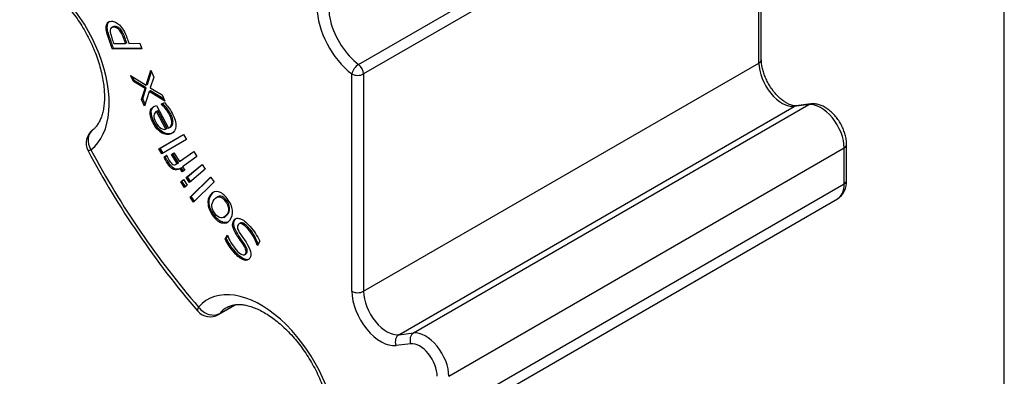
# Paper-space layout 'Sheet1' of a CAD drawing. Header units: millimetres. Extents: x 0 to 420, y 0 to 297.
# Tile 6 of 8: x 290 to 410, y 104 to 147. Entities that reach past the tile are written whole.
import ezdxf

# ---------------------------------------------------------------- set-up
doc = ezdxf.new("R2010")
doc.units = ezdxf.units.MM
doc.layers.add('Default', color=7, linetype='Continuous')
doc.layers.add('GEN0001-D315_MIN', color=7, linetype='Continuous')

# ---------------------------------------------------------------- blocks, each defined once
blk = doc.blocks.new('SE3')
at = {"layer": 'GEN0001-D315_MIN', "color": 7, "linetype": 'Continuous'}
for p, q in [((331.47, 141.48), (379.56, 169.24)), ((380.16, 168.09), (332.08, 140.33)), ((380.16, 141.65), (380.16, 168.09)), ((380.45, 142.06), (380.45, 168.49)), ((301.82, 146.1), (301.68, 146.02)), ((301.62, 146.06), (301.44, 145.95)), ((301.7, 144.02), (303.13, 144.03)), ((303.27, 144.11), (303.13, 144.03)), ((303.54, 144.04), (304.88, 144.05)), ((304.88, 144.05), (305.12, 143.36)), ((301.67, 143.41), (301.53, 143.32)), ((305.12, 143.36), (301.53, 143.32)), ((305.1, 143.44), (301.67, 143.41)), ((332.08, 113.89), (380.16, 141.65)), ((303.74, 140.15), (305.64, 138.94)), ((304.09, 139.39), (303.74, 140.15)), ((305.64, 138.94), (306.2, 140.77)), ((305.78, 139.03), (306.27, 140.62)), ((306.2, 140.77), (306.58, 139.94)), ((330.66, 113.89), (330.66, 140.33)), ((332.08, 140.33), (332.08, 113.89)), ((304.23, 139.47), (303.99, 139.99)), ((304.23, 139.47), (304.09, 139.39)), ((305.51, 138.54), (304.09, 139.39)), ((305.65, 138.62), (304.23, 139.47)), ((305.78, 139.03), (305.64, 138.94)), ((306.58, 139.94), (306.13, 138.62)), ((305.08, 137.23), (305.51, 138.54)), ((305.22, 137.31), (305.65, 138.62)), ((306.01, 138.2), (305.45, 136.41)), ((305.65, 138.62), (305.51, 138.54)), ((306.15, 138.28), (306.01, 138.2)), ((307.92, 137.01), (306.01, 138.2)), ((306.13, 138.62), (307.57, 137.77)), ((307.81, 137.25), (306.15, 138.28)), ((307.57, 137.77), (307.92, 137.01)), ((305.22, 137.31), (305.08, 137.23)), ((305.45, 136.41), (305.08, 137.23)), ((305.53, 136.64), (305.22, 137.31)), ((307.46, 136.66), (307.87, 136.84)), ((307.47, 136.63), (307.46, 136.66)), ((307.62, 136.71), (307.47, 136.63)), ((307.62, 136.71), (307.61, 136.73)), ((338.16, 108.83), (386.24, 136.59)), ((386.24, 136.59), (384.45, 136.38)), ((386.49, 136.67), (384.7, 136.46)), ((307, 135.81), (306.83, 135.7)), ((306.88, 136.5), (308.34, 133.73)), ((307.05, 135.83), (306.91, 135.75)), ((308.04, 133.6), (306.91, 135.75)), ((308.18, 133.68), (307.05, 135.83)), ((336.36, 108.62), (384.45, 136.38)), ((307.19, 131.23), (310.16, 132.97)), ((307.33, 131.31), (310.16, 132.97)), ((308.18, 133.68), (308.04, 133.6)), ((308.4, 133.76), (308.58, 133.86)), ((310.16, 132.97), (310.53, 132.34)), ((310.53, 132.34), (307.56, 130.6)), ((390.82, 127.37), (390.82, 131.73)), ((307.33, 131.31), (307.19, 131.23)), ((307.56, 130.6), (307.19, 131.23)), ((307.7, 130.69), (307.33, 131.31)), ((308.73, 130.54), (309.01, 130.74)), ((308.87, 130.62), (308.73, 130.54)), ((309.41, 129.44), (308.73, 130.54)), ((308.87, 130.62), (309.02, 130.73)), ((309.55, 129.52), (308.87, 130.62)), ((309.01, 130.74), (309.68, 129.66)), ((309.68, 129.66), (311.42, 130.89)), ((309.82, 129.74), (311.43, 130.88)), ((311.42, 130.89), (311.8, 130.28)), ((342.44, 103.56), (390.53, 131.32)), ((390.53, 126.96), (390.53, 131.32)), ((307.81, 130.22), (308.12, 130.44)), ((307.95, 130.3), (307.81, 130.22)), ((307.95, 130.3), (308.13, 130.42)), ((308.12, 130.44), (308.14, 130.4)), ((309.26, 129.34), (309.43, 129.44)), ((309.55, 129.52), (309.41, 129.44)), ((309.82, 129.74), (309.68, 129.66)), ((311.8, 130.28), (310.06, 129.04)), ((310.52, 127.72), (312.43, 129.33)), ((312.43, 129.33), (312.83, 128.73)), ((309.92, 128.92), (309.78, 128.84)), ((310.03, 128.43), (309.78, 128.84)), ((310.17, 128.52), (309.92, 128.92)), ((310.32, 128.63), (310.03, 128.43)), ((310.06, 129.04), (310.32, 128.63)), ((310.66, 127.8), (312.44, 129.31)), ((312.83, 128.73), (310.92, 127.11)), ((309.84, 127.21), (310.17, 127.49)), ((309.98, 127.29), (309.84, 127.21)), ((310.3, 126.52), (309.84, 127.21)), ((309.98, 127.29), (310.19, 127.46)), ((310.42, 126.63), (309.98, 127.29)), ((310.17, 127.49), (310.63, 126.8)), ((310.66, 127.8), (310.52, 127.72)), ((310.92, 127.11), (310.52, 127.72)), ((311.05, 127.22), (310.66, 127.8)), ((310.97, 125.33), (313.48, 127.79)), ((311.11, 125.41), (313.5, 127.76)), ((313.89, 127.2), (311.38, 124.74)), ((313.48, 127.79), (313.89, 127.2)), ((342.44, 99.2), (390.53, 126.96)), ((310.63, 126.8), (310.3, 126.52)), ((311.11, 125.41), (310.97, 125.33)), ((311.38, 124.74), (310.97, 125.33)), ((311.5, 124.86), (311.11, 125.41)), ((314.35, 125.4), (314.17, 125.29)), ((341.62, 97.37), (389.7, 125.13)), ((315.07, 122.87), (315.25, 122.97)), ((316.42, 122.58), (316.28, 122.5)), ((317.08, 122.19), (316.9, 122.09)), ((315.23, 120.25), (315.51, 120.74)), ((315.37, 120.33), (315.23, 120.25)), ((315.37, 120.33), (315.56, 120.66)), ((315.51, 120.74), (315.54, 120.7)), ((319.46, 119.99), (319.16, 119.47)), ((319.21, 119.56), (319.13, 119.51)), ((319.16, 119.47), (319.13, 119.51)), ((317.6, 118.34), (317.77, 118.44)), ((314.42, 111.07), (316.49, 112.26)), ((314.58, 111.2), (316.4, 112.25)), ((336.36, 108.62), (338.16, 108.83)), ((337.82, 107.51), (336.02, 107.3))]:
    blk.add_line(p, q, dxfattribs=at)
for centre, radius, start, end in [((300.34, 131.93), 2, 127.5151, 208.0019), ((391.97, 180.51), 105.71, 207.9337, 220.7637), ((388.38, 127.2), 2.45, 302.5826, 4.0102), ((313.42, 112.8), 2, 220.9077, 300)]:
    blk.add_arc(centre, radius, start, end, dxfattribs=at)
for centre, major_axis, ratio, start_param, end_param in [((291.95, 142.05), (-6.5, 11.26), 0.57735, 3.21761, 5.683569), ((331.37, 145.57), (3.5, -6.06), 0.57735, 2.499542, 5.35444), ((332.08, 145.98), (3, -5.2), 0.57735, 3.135099, 5.35444), ((331.37, 140.73), (-0.597, -0.802), 0.48895, 3.989089, 5.559885), ((331.37, 140.73), (-0.5, 0.866), 0.57735, 3.926991, 5.35444), ((379.45, 142.06), (-1, 0), 0.57735, 2.356194, 3.141593), ((382.99, 140.02), (2, -3.46), 0.57735, 3.926991, 6.039226), ((331.37, 140.73), (-1, 0), 0.57735, 0.785398, 2.356194), ((387.7, 132.95), (2, -3.46), 0.57735, 0.785398, 2.897633), ((386.61, 135.68), (0.116, -0.993), 0.792319, 3.140685, 3.470764), ((384.81, 135.47), (0.116, -0.993), 0.792319, 3.141593, 3.470764), ((300.34, 131.93), (1.22, -1.59), 0.814139, 3.146487, 4.605398), ((389.82, 131.73), (-1, 0), 0.57735, 2.356194, 3.141811), ((300.34, 131.93), (1.77, 0.94), 0.049249, 3.141491, 3.757932), ((331.37, 145.57), (-30.65, 53.09), 0.57735, 1.510442, 1.89295), ((387.7, 128.59), (-2, 3.46), 0.57735, 3.141593, 3.926991), ((389.82, 127.37), (-1, 0), 0.57735, 2.356194, 3.141593), ((319.59, 101.61), (6.5, -11.26), 0.57735, 0.861416, 3.327375), ((334.2, 111.85), (2.5, -4.33), 0.57735, 3.926991, 6.039226), ((331.37, 114.3), (-1, 0), 0.57735, 0.785398, 2.356194), ((334.91, 112.26), (-2, 3.46), 0.57735, 0.785398, 2.897633), ((313.42, 112.8), (1.51, 1.31), 0.258511, 2.501006, 3.142008), ((313.42, 112.8), (1.49, -1.34), 0.802446, 4.456872, 6.027669), ((321, 102.43), (5.5, -9.53), 0.57735, 3.138514, 3.327375), ((313.42, 112.8), (-1, 1.73), 0.57735, 3.141593, 3.327375), ((336.73, 107.71), (0.116, -0.993), 0.792319, 3.470764, 5.04156), ((338.52, 107.92), (0.116, -0.993), 0.792319, 3.470764, 5.04156), ((339.62, 105.19), (-2, 3.46), 0.57735, 3.926991, 6.039226), ((338.91, 104.78), (1.5, -2.6), 0.57735, 0.785398, 2.897633)]:
    blk.add_ellipse(centre, major_axis=major_axis, ratio=ratio, start_param=start_param, end_param=end_param, dxfattribs=at)
for points, knots in [([(290.99, 152.4), (291.11, 152.36), (291.41, 152.24), (291.99, 151.97), (292.67, 151.58), (293.37, 151.11), (294.07, 150.56), (294.77, 149.94), (295.46, 149.25), (296.13, 148.5), (296.78, 147.7), (297.39, 146.84), (297.96, 145.95), (298.48, 145.02), (298.95, 144.07), (299.37, 143.11), (299.73, 142.15), (300.03, 141.19), (300.26, 140.26), (300.43, 139.35), (300.53, 138.48), (300.57, 137.65), (300.55, 136.88), (300.47, 136.17), (300.33, 135.53), (300.15, 134.97), (299.93, 134.48), (299.67, 134.07), (299.4, 133.74), (299.22, 133.59), (299.12, 133.52)], [0, 0, 0, 0, 0.018658, 0.054662, 0.090708, 0.126822, 0.163065, 0.199461, 0.236008, 0.272688, 0.309481, 0.346359, 0.383293, 0.420254, 0.457212, 0.494128, 0.530973, 0.567716, 0.604329, 0.640788, 0.677071, 0.713168, 0.749089, 0.784872, 0.82061, 0.85641, 0.892524, 0.92938, 0.967664, 1, 1, 1, 1]), ([(301.53, 143.32), (301.37, 143.79), (301.2, 144.26), (301.04, 144.73), (300.93, 145.04), (300.85, 145.31), (300.81, 145.53), (300.77, 145.74), (300.76, 145.94), (300.78, 146.1), (300.8, 146.3), (300.86, 146.46), (300.96, 146.57), (301.06, 146.68), (301.21, 146.73), (301.42, 146.73)], [0, 0, 0, 0, 0.327852, 0.327852, 0.327852, 0.513329, 0.513329, 0.513329, 0.65995, 0.65995, 0.65995, 0.818739, 0.818739, 0.818739, 1, 1, 1, 1]), ([(301.67, 143.41), (301.51, 143.88), (301.34, 144.34), (301.18, 144.81), (301.07, 145.13), (300.99, 145.39), (300.95, 145.61), (300.91, 145.83), (300.9, 146.02), (300.92, 146.19), (300.94, 146.38), (301, 146.54), (301.1, 146.65), (301.13, 146.68), (301.16, 146.71), (301.2, 146.73)], [0, 0, 0, 0, 0.3278516, 0.3278516, 0.3278516, 0.5133287, 0.5133287, 0.5133287, 0.6599499, 0.6599499, 0.6599499, 0.8187387, 0.8187387, 0.8187387, 0.8732864, 0.8732864, 0.8732864, 0.8732864]), ([(301.42, 146.73), (301.58, 146.74), (301.74, 146.7), (301.91, 146.62), (302.07, 146.54), (302.23, 146.43), (302.38, 146.28), (302.57, 146.11), (302.73, 145.89), (302.88, 145.65), (303.03, 145.41), (303.17, 145.1), (303.3, 144.73), (303.38, 144.5), (303.46, 144.27), (303.54, 144.04)], [0, 0, 0, 0, 0.179191, 0.179191, 0.179191, 0.347724, 0.347724, 0.347724, 0.554627, 0.554627, 0.554627, 0.811837, 0.811837, 0.811837, 1, 1, 1, 1]), ([(303.27, 144.11), (303.2, 144.31), (303.13, 144.5), (303.06, 144.7), (302.97, 144.98), (302.87, 145.21), (302.77, 145.38), (302.68, 145.55), (302.57, 145.7), (302.34, 145.91), (302.24, 145.99), (302.14, 146.03), (302.04, 146.08), (301.93, 146.1), (301.82, 146.1)], [0, 0, 0, 0, 0.223395, 0.223395, 0.223395, 0.487092, 0.487092, 0.487092, 0.662384, 0.662384, 0.837677, 0.837677, 0.837677, 1, 1, 1, 1]), ([(301.68, 146.02), (301.56, 146.02), (301.47, 145.98), (301.4, 145.92), (301.33, 145.85), (301.29, 145.76), (301.27, 145.63), (301.26, 145.52), (301.27, 145.39), (301.33, 145.1), (301.38, 144.92), (301.46, 144.7), (301.54, 144.47), (301.62, 144.25), (301.7, 144.02)], [0, 0, 0, 0, 0.186565, 0.186565, 0.186565, 0.357598, 0.357598, 0.357598, 0.544934, 0.544934, 0.73227, 0.73227, 0.73227, 1, 1, 1, 1]), ([(303.13, 144.03), (303.06, 144.23), (302.99, 144.42), (302.92, 144.62), (302.82, 144.9), (302.73, 145.12), (302.63, 145.3), (302.54, 145.47), (302.43, 145.61), (302.2, 145.83), (302.1, 145.91), (301.99, 145.95), (301.89, 146), (301.79, 146.02), (301.68, 146.02)], [0, 0, 0, 0, 0.223395, 0.223395, 0.223395, 0.487092, 0.487092, 0.487092, 0.662384, 0.662384, 0.837677, 0.837677, 0.837677, 1, 1, 1, 1]), ([(384.7, 136.46), (384.65, 136.46), (384.55, 136.45), (384.3, 136.47), (383.96, 136.57), (383.57, 136.75), (383.17, 137), (382.75, 137.33), (382.33, 137.74), (381.93, 138.2), (381.57, 138.72), (381.24, 139.27), (380.96, 139.85), (380.74, 140.43), (380.57, 141), (380.48, 141.53), (380.46, 141.89), (380.45, 142.04), (380.45, 142.06)], [0, 0, 0, 0, 0.03449, 0.099905, 0.169563, 0.23737, 0.304985, 0.372964, 0.441547, 0.5107, 0.58028, 0.650102, 0.719973, 0.789639, 0.858893, 0.927551, 0.991684, 1, 1, 1, 1]), ([(307.87, 136.84), (308.04, 136.65), (308.2, 136.45), (308.51, 136.04), (308.65, 135.81), (309.11, 134.94), (309.27, 134.4), (309.25, 133.96), (309.23, 133.52), (309.03, 133.22), (308.29, 132.9), (307.9, 132.94), (307.11, 133.42), (306.77, 133.81), (306.21, 134.87), (306.09, 135.31), (306.12, 135.66), (306.15, 136.02), (306.34, 136.26), (306.67, 136.41), (306.74, 136.44), (306.81, 136.47), (306.88, 136.5)], [0, 0, 0, 0, 0.061589, 0.061589, 0.123178, 0.123178, 0.281313, 0.281313, 0.281313, 0.424776, 0.424776, 0.566721, 0.566721, 0.708666, 0.708666, 0.839562, 0.839562, 0.839562, 0.967812, 0.967812, 0.967812, 1, 1, 1, 1]), ([(308.34, 133.73), (308.48, 133.79), (308.58, 133.88), (308.65, 133.99), (308.72, 134.1), (308.75, 134.24), (308.76, 134.39), (308.76, 134.53), (308.73, 134.69), (308.68, 134.87), (308.63, 135.04), (308.55, 135.23), (308.32, 135.68), (308.15, 135.92), (307.95, 136.15), (307.75, 136.39), (307.59, 136.55), (307.47, 136.63)], [0, 0, 0, 0, 0.173392, 0.173392, 0.173392, 0.316874, 0.316874, 0.316874, 0.452015, 0.452015, 0.452015, 0.610362, 0.610362, 0.823311, 0.823311, 0.823311, 1, 1, 1, 1]), ([(308.56, 133.85), (308.66, 133.91), (308.74, 133.98), (308.79, 134.07), (308.86, 134.19), (308.89, 134.32), (308.9, 134.47), (308.9, 134.61), (308.87, 134.77), (308.83, 134.95), (308.77, 135.12), (308.69, 135.31), (308.46, 135.76), (308.29, 136), (308.09, 136.24), (307.89, 136.47), (307.73, 136.63), (307.62, 136.71)], [0.0351118, 0.0351118, 0.0351118, 0.0351118, 0.1733922, 0.1733922, 0.1733922, 0.3168743, 0.3168743, 0.3168743, 0.4520149, 0.4520149, 0.4520149, 0.6103619, 0.6103619, 0.8233114, 0.8233114, 0.8233114, 1, 1, 1, 1]), ([(390.82, 131.73), (390.82, 131.84), (390.81, 132.12), (390.73, 132.64), (390.57, 133.23), (390.33, 133.82), (390.04, 134.39), (389.68, 134.92), (389.28, 135.41), (388.83, 135.83), (388.35, 136.19), (387.85, 136.46), (387.36, 136.63), (386.9, 136.7), (386.63, 136.68), (386.49, 136.67)], [0, 0, 0, 0, 0.0459, 0.128318, 0.210475, 0.292301, 0.373884, 0.455529, 0.53754, 0.620281, 0.704141, 0.789291, 0.865896, 0.93913, 1, 1, 1, 1]), ([(308.92, 133.2), (308.88, 133.18), (308.84, 133.16), (308.43, 132.98), (308.04, 133.02), (307.25, 133.5), (306.91, 133.9), (306.35, 134.96), (306.23, 135.39), (306.26, 135.74), (306.29, 136.01), (306.39, 136.21), (306.58, 136.36)], [0.4089831, 0.4089831, 0.4089831, 0.4089831, 0.4247761, 0.4247761, 0.5667211, 0.5667211, 0.7086662, 0.7086662, 0.8395616, 0.8395616, 0.8395616, 0.9347114, 0.9347114, 0.9347114, 0.9347114]), ([(306.91, 135.75), (306.71, 135.66), (306.6, 135.51), (306.57, 135.29), (306.55, 135.08), (306.63, 134.8), (306.98, 134.13), (307.18, 133.89), (307.64, 133.59), (307.85, 133.55), (308.04, 133.6)], [0, 0, 0, 0, 0.246364, 0.246364, 0.246364, 0.494303, 0.494303, 0.747151, 0.747151, 1, 1, 1, 1]), ([(309.78, 128.84), (309.76, 128.83), (309.73, 128.81), (309.71, 128.79), (309.47, 128.62), (309.22, 128.6), (308.7, 128.85), (308.44, 129.11), (308.1, 129.66), (308.03, 129.78), (307.97, 129.9), (307.91, 130.01), (307.86, 130.12), (307.81, 130.22)], [0, 0, 0, 0, 0.041772, 0.041772, 0.041772, 0.406709, 0.406709, 0.771646, 0.771646, 0.894242, 0.894242, 0.894242, 1, 1, 1, 1]), ([(309.56, 128.74), (309.41, 128.71), (309.26, 128.73), (308.84, 128.93), (308.58, 129.19), (308.25, 129.74), (308.17, 129.86), (308.11, 129.98), (308.05, 130.09), (308, 130.2), (307.95, 130.3)], [0.1866667, 0.1866667, 0.1866667, 0.1866667, 0.4067092, 0.4067092, 0.7716461, 0.7716461, 0.8942421, 0.8942421, 0.8942421, 1, 1, 1, 1]), ([(308.14, 130.4), (308.17, 130.33), (308.22, 130.23), (308.27, 130.12), (308.32, 130), (308.38, 129.9), (308.59, 129.56), (308.74, 129.39), (308.88, 129.32), (309.02, 129.24), (309.17, 129.27), (309.34, 129.39), (309.36, 129.41), (309.39, 129.42), (309.41, 129.44)], [0, 0, 0, 0, 0.137984, 0.137984, 0.137984, 0.247906, 0.247906, 0.594584, 0.594584, 0.594584, 0.936946, 0.936946, 0.936946, 1, 1, 1, 1]), ([(309.42, 129.43), (309.44, 129.44), (309.46, 129.46), (309.48, 129.47), (309.5, 129.49), (309.53, 129.5), (309.55, 129.52)], [0.8931755, 0.8931755, 0.8931755, 0.8931755, 0.9369464, 0.9369464, 0.9369464, 1, 1, 1, 1]), ([(313.47, 125.64), (313.73, 125.97), (314.05, 126.09), (314.42, 126), (314.78, 125.91), (315.14, 125.63), (315.86, 124.69), (316.07, 124.22), (316.19, 123.28), (316.09, 122.88), (315.56, 122.23), (315.24, 122.11), (314.88, 122.2), (314.51, 122.28), (314.14, 122.57), (313.43, 123.5), (313.22, 123.97), (313.16, 124.45), (313.1, 124.91), (313.2, 125.31), (313.47, 125.64)], [0, 0, 0, 0, 0.131058, 0.131058, 0.131058, 0.255445, 0.255445, 0.380609, 0.380609, 0.505773, 0.505773, 0.630936, 0.630936, 0.630936, 0.750308, 0.750308, 0.868937, 0.868937, 0.868937, 1, 1, 1, 1]), ([(315.53, 122.3), (315.37, 122.24), (315.2, 122.23), (315.02, 122.28), (314.65, 122.37), (314.29, 122.65), (313.57, 123.59), (313.36, 124.06), (313.3, 124.53), (313.24, 125), (313.35, 125.39), (313.61, 125.72)], [0.5684807, 0.5684807, 0.5684807, 0.5684807, 0.6309365, 0.6309365, 0.6309365, 0.7503076, 0.7503076, 0.8689372, 0.8689372, 0.8689372, 1, 1, 1, 1]), ([(313.91, 125.06), (313.7, 124.8), (313.61, 124.52), (313.67, 123.93), (313.79, 123.63), (314.25, 123.03), (314.49, 122.85), (314.72, 122.81), (314.95, 122.77), (315.17, 122.88), (315.58, 123.39), (315.67, 123.66), (315.62, 124.26), (315.49, 124.56), (315.26, 124.86), (315.03, 125.16), (314.81, 125.33), (314.57, 125.38), (314.34, 125.42), (314.12, 125.31), (313.91, 125.06)], [0, 0, 0, 0, 0.120033, 0.120033, 0.240066, 0.240066, 0.361264, 0.361264, 0.361264, 0.494119, 0.494119, 0.622487, 0.622487, 0.750854, 0.750854, 0.750854, 0.860984, 0.860984, 0.860984, 1, 1, 1, 1]), ([(315.23, 122.96), (315.33, 123.02), (315.42, 123.11), (315.72, 123.47), (315.81, 123.74), (315.76, 124.34), (315.64, 124.65), (315.4, 124.95), (315.18, 125.24), (314.95, 125.42), (314.71, 125.46), (314.58, 125.48), (314.45, 125.46), (314.33, 125.39)], [0.4353232, 0.4353232, 0.4353232, 0.4353232, 0.4941194, 0.4941194, 0.6224867, 0.6224867, 0.7508539, 0.7508539, 0.7508539, 0.8609838, 0.8609838, 0.8609838, 0.9401812, 0.9401812, 0.9401812, 0.9401812]), ([(319.13, 119.51), (319.02, 119.85), (318.87, 120.2), (318.47, 120.89), (318.27, 121.19), (317.76, 121.77), (317.5, 121.99), (317.28, 122.08), (317.06, 122.17), (316.91, 122.14), (316.73, 121.84), (316.71, 121.7), (316.79, 121.39), (316.88, 121.19), (317.02, 120.97), (317.13, 120.81), (317.24, 120.63), (317.51, 120.27), (317.64, 120.08), (317.78, 119.86), (318.07, 119.44), (318.25, 119.06), (318.32, 118.74), (318.4, 118.42), (318.37, 118.15), (318.08, 117.65), (317.83, 117.59), (317.48, 117.71), (317.13, 117.84), (316.76, 118.13), (316.11, 118.88), (315.89, 119.16), (315.7, 119.45), (315.52, 119.74), (315.36, 120), (315.23, 120.25)], [0, 0, 0, 0, 0.069476, 0.069476, 0.138951, 0.138951, 0.23731, 0.23731, 0.23731, 0.291606, 0.291606, 0.337655, 0.337655, 0.383704, 0.383704, 0.383704, 0.431242, 0.431242, 0.478781, 0.478781, 0.478781, 0.567973, 0.567973, 0.567973, 0.64932, 0.64932, 0.742288, 0.742288, 0.742288, 0.8593, 0.8593, 0.934724, 0.934724, 0.934724, 1, 1, 1, 1]), ([(315.54, 120.7), (315.63, 120.45), (315.76, 120.15), (315.94, 119.83), (316.13, 119.51), (316.34, 119.21), (316.83, 118.64), (317.06, 118.45), (317.48, 118.27), (317.63, 118.3), (317.79, 118.58), (317.81, 118.73), (317.77, 118.89), (317.74, 119.06), (317.64, 119.27), (317.46, 119.53), (317.37, 119.67), (317.24, 119.87), (317.06, 120.12), (316.89, 120.36), (316.74, 120.58), (316.63, 120.76), (316.4, 121.13), (316.25, 121.46), (316.12, 122.02), (316.15, 122.27), (316.28, 122.5)], [0, 0, 0, 0, 0.110005, 0.110005, 0.110005, 0.205208, 0.205208, 0.310027, 0.310027, 0.414846, 0.414846, 0.507854, 0.507854, 0.507854, 0.590257, 0.590257, 0.590257, 0.670635, 0.670635, 0.670635, 0.759064, 0.759064, 0.759064, 0.879532, 0.879532, 1, 1, 1, 1]), ([(317.76, 118.43), (317.8, 118.45), (317.83, 118.49), (317.93, 118.66), (317.95, 118.81), (317.92, 118.97), (317.88, 119.14), (317.78, 119.35), (317.61, 119.62), (317.51, 119.76), (317.38, 119.95), (317.21, 120.2), (317.03, 120.45), (316.88, 120.66), (316.77, 120.84), (316.54, 121.21), (316.39, 121.54), (316.26, 122.1), (316.29, 122.35), (316.42, 122.58)], [0.3816012, 0.3816012, 0.3816012, 0.3816012, 0.414846, 0.414846, 0.5078545, 0.5078545, 0.5078545, 0.5902572, 0.5902572, 0.5902572, 0.6706351, 0.6706351, 0.6706351, 0.7590636, 0.7590636, 0.7590636, 0.8795318, 0.8795318, 1, 1, 1, 1]), ([(316.28, 122.5), (316.35, 122.62), (316.45, 122.7), (316.59, 122.75), (316.72, 122.79), (316.87, 122.79), (317.04, 122.73), (317.22, 122.68), (317.41, 122.57), (317.61, 122.42), (317.81, 122.28), (318.03, 122.06), (318.53, 121.48), (318.75, 121.19), (318.94, 120.91), (319.12, 120.63), (319.29, 120.33), (319.46, 119.99)], [0, 0, 0, 0, 0.126694, 0.126694, 0.126694, 0.25861, 0.25861, 0.25861, 0.410338, 0.410338, 0.410338, 0.599074, 0.599074, 0.802612, 0.802612, 0.802612, 1, 1, 1, 1]), ([(319.27, 119.59), (319.16, 119.94), (319.01, 120.28), (318.61, 120.98), (318.41, 121.27), (317.9, 121.85), (317.64, 122.07), (317.42, 122.16), (317.28, 122.23), (317.16, 122.23), (317.06, 122.18)], [0, 0, 0, 0, 0.0694757, 0.0694757, 0.1389514, 0.1389514, 0.2373103, 0.2373103, 0.2373103, 0.274078, 0.274078, 0.274078, 0.274078]), ([(318.18, 117.8), (318.04, 117.71), (317.85, 117.71), (317.62, 117.79), (317.27, 117.92), (316.9, 118.21), (316.25, 118.96), (316.03, 119.25), (315.84, 119.53), (315.66, 119.82), (315.5, 120.08), (315.37, 120.33)], [0.6812655, 0.6812655, 0.6812655, 0.6812655, 0.7422885, 0.7422885, 0.7422885, 0.8593004, 0.8593004, 0.9347237, 0.9347237, 0.9347237, 1, 1, 1, 1]), ([(315.52, 111.95), (315.62, 112.01), (315.82, 112.12), (316.21, 112.23), (316.66, 112.3), (317.17, 112.29), (317.73, 112.22), (318.34, 112.06), (318.98, 111.83), (319.65, 111.51), (320.34, 111.12), (321.04, 110.64), (321.74, 110.09), (322.44, 109.47), (323.13, 108.78), (323.8, 108.02), (324.44, 107.21), (325.05, 106.36), (325.62, 105.46), (326.14, 104.53), (326.61, 103.58), (327.03, 102.62), (327.38, 101.66), (327.68, 100.71), (327.91, 99.77), (328.07, 98.89), (328.15, 98.22), (328.17, 97.9), (328.17, 97.81)], [0, 0, 0, 0, 0.034219, 0.078254, 0.118999, 0.15776, 0.198925, 0.238824, 0.278105, 0.317168, 0.35621, 0.39533, 0.434593, 0.474022, 0.513612, 0.553347, 0.593202, 0.633148, 0.673153, 0.713187, 0.753215, 0.793196, 0.833098, 0.872889, 0.912539, 0.952019, 0.989188, 1, 1, 1, 1])]:
    blk.add_open_spline(points, degree=3, knots=knots, dxfattribs=at)
for points in [[(301.82, 146.1), (301.74, 146.1), (301.66, 146.08), (301.6, 146.05)], [(307.05, 135.83), (307.03, 135.82), (307.01, 135.81), (306.99, 135.8)], [(313.61, 125.72), (313.71, 125.84), (313.81, 125.94), (313.92, 126)], [(316.42, 122.58), (316.47, 122.67), (316.54, 122.73), (316.62, 122.78)]]:
    blk.add_open_spline(points, degree=3, dxfattribs=at)

psp = doc.layouts.new('Sheet1')

# ---------------------------------------------------------------- linework, layer by layer
at = {"layer": 'Default', "color": 7, "linetype": 'Continuous'}
psp.add_line((410, 10), (410, 287), dxfattribs=at)

# ---------------------------------------------------------------- block references
at = {"layer": 'Default'}
psp.add_blockref('SE3', (0, 0), dxfattribs=at)

doc.saveas('drawing.dxf')
